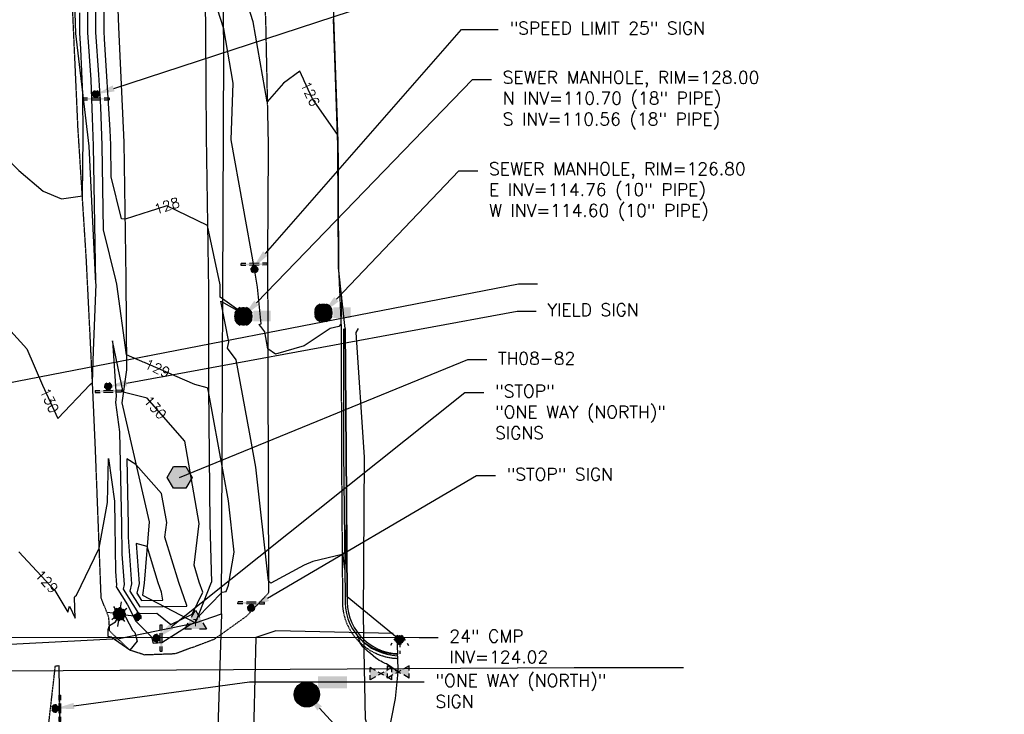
# Model space of a CAD drawing. Header units: feet. Extents: x 351431 to 355879, y 310968 to 329728.
# Tile 220 of 254: x 352987 to 353380, y 326291 to 326568. Entities that reach past the tile are written whole.
import ezdxf
from ezdxf.enums import TextEntityAlignment as Align

# ---------------------------------------------------------------- set-up
doc = ezdxf.new("R2010")
doc.units = ezdxf.units.FT
doc.header["$MEASUREMENT"] = 0
doc.linetypes.add('D25', pattern=[0.375, 0.25, -0.125])
for name, color, linetype in [('ELIF', 153, 'LINKFENCE'), ('ELTCH-EG1', 253, 'Continuous'), ('ELTCN-EG1', 251, 'Continuous'), ('ELTNB-EG1', 55, 'Continuous'), ('ELTT', 3, 'Continuous'), ('ELUEU', 153, 'UE'), ('ELUG', 153, 'EGASRT'), ('ELUTU', 153, 'UT'), ('ELYCB-BACK', 5, 'Continuous'), ('ELYCB-FL', 2, 'Continuous'), ('ELYSP', 1, 'D25'), ('ELYSS', 2, 'Continuous'), ('ESFLP', 4, 'Continuous'), ('ESFS', 153, 'Continuous'), ('ESGH', 1, 'Continuous'), ('ESMask', 155, 'Continuous'), ('ESUD', 5, 'Continuous'), ('ESUS', 5, 'Continuous'), ('ESUT', 2, 'Continuous'), ('ESUW', 5, 'Continuous'), ('ETFS', 6, 'Continuous'), ('ETGH', 4, 'Continuous'), ('ETTC', 252, 'Continuous'), ('ETUD', 4, 'Continuous'), ('ETUS', 2, 'Continuous')]:
    doc.layers.add(name, color=color, linetype=linetype)
doc.styles.add('ANNO-TOPO', font='simplex.shx')
doc.styles.add('L60', font='simplex', dxfattribs={"height": 2.4})
doc.styles.add('L80', font='simplex', dxfattribs={"height": 4})
doc.styles.add('ROMANSM', font='romansm.shx')
doc.linetypes.add('EGASRT', pattern='A,0.15,-0.07,0.15,-0.04,["G",ROMANSM,S=0.08,R=0,X=-0.005,Y=-0.04],-0.12,0.15,-0.07,0.15,-0.04,[")",ROMANSM,S=0.08,R=0,X=-0.09,Y=-0.04],-0.075', length=1.015)
doc.linetypes.add('LINKFENCE', pattern='A,0.25,-0.08,0.25,-0.08,["X",ROMANSM,S=0.08,R=0,X=-0.004,Y=-0.04],-0.12', length=0.78)
doc.linetypes.add('UE', pattern='A,0.25,-0.07,0.07,-0.07,0.07,-0.07,0.07,-0.07,0.25,-0.06,["UE",ROMANSM,S=0.08,R=0,X=-0.02,Y=-0.04],-0.175', length=1.225)
doc.linetypes.add('UT', pattern='A,0.25,-0.07,0.07,-0.07,0.07,-0.07,0.25,-0.08,["UT",ROMANSM,S=0.08,R=0,X=-0.04,Y=-0.04],-0.15', length=1.08)

# ---------------------------------------------------------------- blocks, each defined once
blk = doc.blocks.new('ESUFMALUM')
for p, q in [((0, -0.0295), (0, -0.0976)), ((-0.1, -0.1476), (-0.05, -0.1476)), ((-0.053, -0.0946), (-0.0354, -0.1123)), ((0.053, -0.0946), (0.0354, -0.1123)), ((0.05, -0.1476), (0.1, -0.1476)), ((-0.0354, -0.183), (-0.053, -0.2007)), ((0, -0.1976), (0, -0.2476)), ((0.0354, -0.183), (0.053, -0.2007))]:
    blk.add_line(p, q)
for centre, radius, start, end in [((0, 0), 0.0295, 153.65027, 206.34973), ((0, 0), 0.0295, 63.65027, 116.34973), ((0, 0), 0.0295, 333.65027, 26.34973), ((0, 0), 0.0295, 243.65027, 296.34973), ((0, -0.1476), 0.05, 166.70415, 193.29585), ((0, -0.1476), 0.05, 121.70415, 148.29585), ((0, -0.1476), 0.05, 76.70415, 103.29585), ((0, -0.1476), 0.05, 31.70415, 58.29585), ((0, -0.1476), 0.05, 346.70415, 13.29585), ((0, -0.1476), 0.05, 211.70415, 238.29585), ((0, -0.1476), 0.05, 256.70415, 283.29585), ((0, -0.1476), 0.05, 301.70415, 328.29585)]:
    blk.add_arc(centre, radius, start, end)
at = {"layer": 'ESMask'}
for points, const_width in [([(-0.0148, 0, 1), (0.0148, 0, 1)], 0.0295), ([(-0.025, -0.1476, 1), (0.025, -0.1476, 1)], 0.05)]:
    blk.add_lwpolyline(points, format="xyb", close=True, dxfattribs=dict(at, const_width=const_width))
blk = doc.blocks.new('ESIPUBSIGN')
at = {"layer": 'ESMask'}
h = blk.add_hatch(color=256, dxfattribs=at)
edge = h.paths.add_edge_path()
edge.add_arc((0, 0), 0.03, 90, 450)
for p, q in [((-0.03, 0.1047), (-0.0447, 0.1047)), ((-0.0447, 0.1047), (-0.0447, 0.066)), ((-0.03, 0.1047), (-0.03, 0.066)), ((-0.0447, 0.0381), (-0.0447, -0.0393)), ((-0.03, 0.0381), (-0.03, -0.0393)), ((-0.0447, -0.0672), (-0.0447, -0.1059)), ((-0.03, -0.0672), (-0.03, -0.1059)), ((-0.03, -0.1059), (-0.0447, -0.1059))]:
    blk.add_line(p, q)
for start, end in [(144.23142, 216.35632), (17.97024, 107.04945), (253.53828, 340.78828)]:
    blk.add_arc((0, 0), 0.03, start, end)
blk.add_solid([(-0.0447, -0.1059), (-0.03, -0.1059), (-0.0447, 0.1047), (-0.03, 0.1047)], dxfattribs=at)
blk = doc.blocks.new('ESUFHYDRANT')
at = {"layer": 'ESMask'}
h = blk.add_hatch(color=256, dxfattribs=at)
edge = h.paths.add_edge_path()
edge.add_arc((0, 0), 0.0366, 0, 360)
for p, q in [((-0.0338, 0.0139), (-0.0451, -0.0039)), ((0.0338, 0.0139), (0.0451, -0.0039)), ((-0.0607, -0.0286), (-0.072, -0.0464)), ((0.0011, -0.0366), (0.0011, -0.0603)), ((0.0607, -0.0286), (0.072, -0.0464)), ((0.0011, -0.0895), (0.0011, -0.1132))]:
    blk.add_line(p, q)
for start, end in [(113.50274, 198.71626), (341.52342, 67.39151), (244.79631, 295.44337)]:
    blk.add_arc((0, 0), 0.0366, start, end)
blk = doc.blocks.new('ESUSMHOLE')
for radius, start, end in [(0.0738, 110, 160), (0.0492, 155, 205), (0.0492, 65, 115), (0.0738, 20, 70), (0.0492, 335, 25), (0.0738, 200, 250), (0.0492, 245, 295), (0.0738, 290, 340)]:
    blk.add_arc((0, 0), radius, start, end)
at = {"layer": 'ESMask', "const_width": 0.0738}
blk.add_lwpolyline([(-0.0369, 0, 1), (0.0369, 0, 1)], format="xyb", close=True, dxfattribs=at)
at = {"layer": 'ESMask'}
blk.add_solid([(0.0796, -0.0411), (0.0796, 0.0441), (0.2186, -0.0411), (0.2186, 0.0441)], dxfattribs=at)
blk = doc.blocks.new('ESUTPED')
for points in [[(-0.0325, 0.0438), (0, 0.1), (0.0325, 0.0438)], [(-0.0325, -0.05), (-0.0866, -0.05), (-0.058, -0.0005)], [(0.058, -0.0005), (0.0866, -0.05), (0.0325, -0.05)]]:
    blk.add_lwpolyline(points)
at = {"layer": 'ESMask'}
blk.add_solid([(-0.0866, -0.05), (0, 0.1), (0.0866, -0.05)], dxfattribs=at)
at = {"style": 'L60'}
blk.add_text('T', height=0.0528, dxfattribs=at).set_placement((0, -0.0001), align=Align.MIDDLE)
blk = doc.blocks.new('ESUVALVE')
for p, q in [((-0.0866, 0.0124), (-0.0866, 0.0495)), ((-0.0433, 0.0247), (-0.0866, 0.0495)), ((0.0217, -0.0124), (-0.0217, 0.0124)), ((0.0217, 0.0124), (-0.0217, -0.0124)), ((0.0866, 0.0495), (0.0433, 0.0247)), ((0.0866, 0.0124), (0.0866, 0.0495)), ((-0.0866, -0.0495), (-0.0866, -0.0124)), ((-0.0433, -0.0247), (-0.0866, -0.0495)), ((0.0866, -0.0495), (0.0433, -0.0247)), ((0.0866, -0.0495), (0.0866, -0.0124))]:
    blk.add_line(p, q)
at = {"layer": 'ESMask'}
blk.add_solid([(-0.0866, -0.0495), (-0.0866, 0.0495), (0.0866, 0.0495), (0.0866, -0.0495)], dxfattribs=at)
blk = doc.blocks.new('ESUMHOLE')
at = {"ltscale": 0.5}
for radius in [0.1, 0.057]:
    blk.add_circle((0, 0), radius, dxfattribs=at)
at = {"layer": 'ESMask', "const_width": 0.1}
blk.add_lwpolyline([(-0.05, 0, 1), (0.05, 0, 1)], format="xyb", close=True, dxfattribs=at)
at = {"layer": 'ESMask', "color": 155}
blk.add_solid([(0.0899, 0.0499), (0.0899, 0.1445), (0.3206, 0.0499), (0.3206, 0.1445)], dxfattribs=at)
blk = doc.blocks.new('TH')
blk.add_hatch(color=256).paths.add_polyline_path([(-0.05, 0.0866), (0.05, 0.0866), (0.1, 0), (0.05, -0.0866), (-0.05, -0.0866), (-0.1, 0)])
for p, q in [((-0.1, 0), (-0.05, 0.0866)), ((-0.05, 0.0866), (0.05, 0.0866)), ((0.05, 0.0866), (0.1, 0)), ((-0.05, -0.0866), (-0.1, 0)), ((0.1, 0), (0.05, -0.0866)), ((0.05, -0.0866), (-0.05, -0.0866))]:
    blk.add_line(p, q)

msp = doc.modelspace()

# ---------------------------------------------------------------- linework, layer by layer
at = {"layer": 'ELIF', "flags": 128}
msp.add_lwpolyline([(353059.44, 326776.42), (353059.83, 326720.17), (353060.15, 326661.66), (353061.04, 326616.65), (353061.59, 326562.67), (353061.87, 326521.64), (353062.8, 326460.13), (353062.74, 326421.23), (353063.27, 326366.87), (353064, 326343.57)], dxfattribs=at)
at = {"layer": 'ELTCN-EG1', "flags": 128}
for points, elevation in [([(352961.8, 326596.86), (352964.52, 326559.82), (352964.54, 326559.41), (352964.64, 326558.28), (352964.86, 326555.97), (352966.66, 326540.48), (352969.59, 326534.35), (352975.08, 326523.12), (352980.43, 326516.33), (352981.63, 326513.46), (352987.09, 326507.87), (352996.79, 326499.7), (353004.06, 326496.66), (353012.41, 326497.79), (353012.8, 326521.44), (353012.56, 326538.46), (353011.78, 326556.53), (353011.36, 326562.8), (353011.36, 326570.95)], 131), ([(353054.09, 326334.19), (353050.86, 326343.34), (353045.35, 326361.51), (353046.09, 326367.36), (353044.06, 326378.88), (353033.79, 326390.52), (353030.11, 326392.81), (353030.66, 326366.26), (353030.73, 326361.48), (353032.04, 326342.8), (353031.41, 326339.92), (353035.38, 326333.63), (353054.15, 326333.88), (353054.09, 326334.19)], 131), ([(353043.95, 326339.49), (353042.65, 326343.2), (353038.25, 326357.69), (353033.91, 326358.97), (353035.03, 326342.98), (353034.17, 326339.06), (353035.97, 326336.21), (353044.49, 326336.32), (353043.95, 326339.49)], 132), ([(353022.66, 326324.58), (353023.2, 326326.16), (353025.7, 326327.64), (353028.29, 326332.24), (353032.45, 326324.3), (353033.34, 326323.38), (353034.27, 326319.92), (353031.39, 326316.33), (353023.91, 326321.53), (353022.76, 326321.84), (353022.66, 326324.58)], 128), ([(353138.51, 326307.67), (353133.86, 326310.83), (353133.32, 326311.04), (353132.75, 326311.29), (353132.16, 326311.57), (353131.55, 326311.9), (353130.91, 326312.28), (353130.25, 326312.71), (353129.56, 326313.19), (353127.48, 326315.05), (353126.87, 326315.48), (353126.25, 326315.96), (353125.63, 326316.48), (353125, 326317.06), (353124.38, 326317.69), (353123.53, 326318.9), (353123.28, 326319.32), (353123.15, 326319.98), (353122.92, 326320.43), (353122.78, 326320.93), (353122.32, 326321.84), (353122.29, 326321.91), (353122.19, 326322.13), (353122.38, 326321.9), (353122.39, 326321.89), (353123.33, 326320.88), (353123.38, 326320.83), (353124.35, 326319.93), (353124.44, 326319.85), (353125.42, 326319.04), (353125.52, 326318.98), (353126.18, 326318.51), (353126.32, 326318.42), (353126.95, 326318.01), (353127.14, 326317.91), (353127.75, 326317.55), (353127.98, 326317.43), (353128.56, 326317.12), (353128.84, 326316.98), (353129.4, 326316.72), (353129.72, 326316.58), (353130.25, 326316.36), (353130.62, 326316.22), (353131.11, 326316.04), (353131.53, 326315.9), (353131.99, 326315.75), (353132.46, 326315.62), (353132.87, 326315.51), (353133.4, 326315.38), (353133.77, 326315.3), (353134.11, 326315.23), (353134.68, 326315.13), (353134.98, 326315.08), (353135.59, 326315), (353135.85, 326314.97), (353136.5, 326314.91), (353136.73, 326314.89), (353137.42, 326314.86), (353137.61, 326314.86), (353138.34, 326314.85)], 128)]:
    msp.add_lwpolyline(points, dxfattribs=dict(at, elevation=elevation))
at = {"layer": 'ELTNB-EG1'}
msp.add_polyline3d([(353134.15, 326280.75, 128.01), (353137.39, 326297.07, 128.39), (353138.51, 326307.67, 128), (353138.27, 326313.71, 127.95), (353138.25, 326314.13, 127.79), (353138.36, 326314.98, 128.04), (353138.25, 326317.81, 128.28), (353138.21, 326318.75, 128.36), (353138.19, 326319.23, 128.4), (353138.18, 326319.52, 128.43), (353138.17, 326319.72, 128.44), (353138.16, 326319.87, 128.45), (353138.16, 326319.98, 128.46), (353138.16, 326320.08, 128.47), (353138.15, 326320.16, 128.47), (353138.15, 326320.22, 128.48), (353138.15, 326320.29, 128.48), (353138.15, 326320.34, 128.48), (353138.14, 326320.39, 128.49), (353138.14, 326320.43, 128.49), (353138.14, 326320.48, 128.49), (353138.14, 326320.54, 128.49), (353138.14, 326320.59, 128.49), (353138.13, 326320.65, 128.49), (353138.13, 326320.7, 128.5), (353138.13, 326320.75, 128.5), (353138.13, 326320.8, 128.5), (353138.12, 326320.85, 128.5), (353138.12, 326320.9, 128.5), (353138.12, 326320.95, 128.5), (353138.12, 326321, 128.5), (353138.12, 326321.05, 128.5), (353138.11, 326321.11, 128.5), (353138.11, 326321.17, 128.5), (353138.11, 326321.23, 128.5), (353138.11, 326321.29, 128.5), (353118.17, 326337.63, 128.32), (353117.73, 326395.47, 127.82), (353117.35, 326444.86, 127.42), (353114.65, 326469.07, 126.63), (353114.44, 326518.11, 126.05), (353112.68, 326568.44, 125.45)], dxfattribs=at)
at = {"layer": 'ELTT', "flags": 128}
msp.add_lwpolyline([(353059.44, 326776.42), (353056.01, 326799.73), (353029.27, 326816.22), (353017.76, 326801.7), (353014.07, 326757.2), (353016.85, 326707.66), (353022.85, 326659.44), (353025.1, 326612.07), (353026.89, 326565.25), (353028.93, 326519.21), (353029.83, 326464.93), (353030.02, 326428.29), (353028.12, 326415.18), (353039.06, 326367.56), (353037.06, 326343.1), (353036.47, 326338.35), (353057.6, 326327.29), (353064, 326343.57)], dxfattribs=at)
at = {"layer": 'ELUEU', "flags": 128}
msp.add_lwpolyline([(353137.11, 326277.86), (353128.06, 326280.2), (353125.46, 326288.8), (353124.57, 326329.93), (353124.97, 326393.48), (353121.67, 326443.2), (353122.59, 326444.78)], dxfattribs=at)
at = {"layer": 'ELUG', "flags": 128}
msp.add_lwpolyline([(353136.5, 326323), (353089.6, 326324.01), (353081.63, 326321.38), (353080.41, 326272.72), (353080.53, 326199.46), (353115.32, 326198.38), (353121.62, 326196.91), (353125.05, 326192.79), (353127.02, 326185.11), (353127.26, 326148.06), (353127.52, 326009.49), (353127.21, 325839.06), (353128.5, 325726.13), (353128.77, 325579.83), (353130.19, 325465.22), (353134.92, 325345.94), (353145.51, 325269.06), (353164.53, 325152.64), (353176, 325071.36), (353187.57, 325005.55), (353197.73, 324943.47), (353204.46, 324916.53), (353227.55, 324851.11), (353254.33, 324784.16)], dxfattribs=at)
at = {"layer": 'ELUTU', "flags": 128}
for points in [[(353067.97, 326330.84), (353068.84, 326555.86), (353068.22, 326618.95), (353066.93, 326750.13), (353066.78, 326750.47), (353065.61, 326774.95), (353056.26, 326831.77), (353057.58, 326840.61), (353061.8, 326848.04), (353068.08, 326857.62), (353079.76, 326864.96), (353123.91, 326869.03), (353168.9, 326867.79), (353209.44, 326864.31), (353248.52, 326861.52), (353297.12, 326856.55), (353345.76, 326855.6), (353391.81, 326858.7), (353413.08, 326859.96), (353436.45, 326859.34), (353456.55, 326858.53), (353478.92, 326858.17), (353492.62, 326851.51), (353505.4, 326854.77)], [(352652.87, 326314.73), (352660.19, 326314.59), (352707.29, 326313.16), (352753.19, 326314.02), (352827.55, 326317.59), (352883.38, 326316.91), (352916.24, 326318.74), (352963.13, 326317.63), (353027.14, 326321.03), (353057.6, 326327.29), (353067.97, 326330.84)], [(353067.97, 326330.84), (353066.25, 326277.09), (353072.58, 326139.9), (353072.47, 326087.63), (353076.43, 325967.43), (353077.43, 325916.27), (353079.01, 325797.72), (353079.01, 325650.16), (353079.63, 325501.88), (353080.16, 325407.65), (353084.2, 325360.38), (353096.56, 325316.67), (353112.63, 325221.64), (353119.18, 325186.3), (353140.22, 325153.79), (353164.5, 325144.39), (353206.84, 325138.73)]]:
    msp.add_lwpolyline(points, dxfattribs=at)
at = {"layer": 'ELYCB-BACK', "flags": 128}
msp.add_lwpolyline([(353117.35, 326444.86), (353117.73, 326395.47), (353118.17, 326337.63, 0.430218), (353138.36, 326314.98)], format="xyb", dxfattribs=at)
at = {"layer": 'ELYCB-FL', "flags": 128}
msp.add_lwpolyline([(353116.6, 326444.71), (353116.7, 326395.47), (353117.31, 326337.5, 0.424142), (353138.25, 326314.13)], format="xyb", dxfattribs=at)
at = {"layer": 'ELYSP', "flags": 128}
for points in [[(353322.4, 326782.03), (353322.2, 326818.11), (353303.72, 326818.16), (353302.33, 326819.78), (353302.29, 326834.78), (353268.86, 326834.74), (353220.8, 326834.89), (353162.36, 326835.26), (353112.09, 326835.57), (353095.35, 326835.7), (353095.27, 326826.2), (353094.9, 326816.22), (353084.59, 326816.44), (353076.05, 326816.42), (353075.55, 326765.7), (353076.65, 326709.91), (353076.84, 326673.15), (353082.58, 326620.35), (353085.52, 326568.56), (353086.59, 326517.98), (353086.29, 326469.72), (353086.46, 326444.77), (353086.53, 326395.33), (353086.73, 326339.41), (353086.53, 326338.93), (353077.94, 326329.92), (353064.95, 326320.61), (353049.46, 326314.86), (353037.29, 326314.41), (353031.39, 326316.33), (353023.33, 326323.94), (353023.01, 326329.27), (353019.94, 326337.23), (353017.64, 326396.78), (353016.5, 326422.46), (353013.99, 326473.02), (353010.67, 326525.17), (353008.35, 326576.87), (353005.56, 326629.61), (353003.39, 326682.25), (353000.5, 326733.81, 0.010208), (352994.73, 326842.28), (352993.62, 326851.55), (352993.53, 326861.06), (352999.2, 326877.37), (353004.15, 326884.18), (353009.5, 326889.06), (353012.85, 326891.23, -0.134365), (353035.63, 326897.77), (353078.69, 326898.29), (353131.58, 326899.34), (353187.28, 326900.83), (353238.91, 326902.72), (353289.15, 326904.69), (353331.38, 326906.53, -0.040245), (353344.34, 326906.03), (353388.59, 326901.08), (353409.5, 326899.08), (353440.35, 326898.71), (353487.09, 326898.74), (353488.87, 326898.5), (353489.98, 326898.27), (353493.9, 326897.33), (353494.96, 326897.02), (353496.03, 326896.63), (353497.14, 326896.12), (353498.85, 326895.21), (353499.89, 326894.58), (353500.85, 326893.91), (353501.78, 326893.18), (353502.69, 326892.35), (353503.61, 326891.41), (353504.02, 326890.95), (353504.74, 326890.02), (353505.36, 326889.1), (353505.9, 326888.15), (353506.4, 326887.16), (353507.35, 326884.98), (353507.66, 326884.19), (353508.27, 326882.43), (353508.85, 326880.57), (353509.75, 326877.32), (353510.1, 326875.91)], [(353129.45, 326652.44), (353120.88, 326648.73), (353111.78, 326622.09), (353112.68, 326568.44), (353114.44, 326518.11), (353114.65, 326469.07), (353115.73, 326444.74), (353115.82, 326395.44), (353116.24, 326337.45, 0.425387), (353138.22, 326313.06)], [(353068.78, 325081.2), (353059.79, 325130.82), (353054.34, 325155.7), (353050.44, 325180.1), (353042.67, 325229.05), (353034.75, 325278.39), (353026.9, 325327.68), (353018.78, 325377.2), (353010.76, 325426.96), (353002.8, 325475.92), (353002.27, 325480.56), (353003.09, 325490.02), (352999.17, 325526.21), (352995.92, 325576.57), (352992.11, 325626.32), (352988.61, 325676.13), (352985.03, 325726.54), (352981.58, 325776.61), (352978.35, 325826.48), (352975.51, 325876.67), (352973.38, 325926.93), (352972.55, 325977.71), (352973.45, 326028.64), (352976.27, 326079.44), (352980.56, 326131.21), (352986.11, 326182.56), (352992.85, 326233.84), (352998.89, 326285.84), (353001.66, 326310.07), (353003.03, 326310.18), (353003.26, 326292.83), (353003.37, 326281.97), (353001.14, 326233.1), (352999.43, 326189.08), (352997.03, 326142.19), (352994.25, 326087.03), (352993.07, 326061.77), (352992.64, 326051.58), (352992.11, 326037.31), (352991.6, 326021.32), (352991.39, 326013.91), (352991.22, 326006.55), (352991.1, 325999.01), (352991.03, 325991.05), (352991.02, 325986.83), (352991.04, 325978.9), (352991.11, 325971.5), (352991.23, 325964.39), (352991.4, 325957.34), (352991.97, 325938.45), (352992.25, 325931.14), (352992.61, 325923.15), (352993.36, 325908.17), (352993.86, 325899.19), (352997.17, 325850.58), (353000.97, 325801.36), (353004.35, 325753.19), (353007.68, 325705.72), (353010.79, 325657.89), (353014.16, 325608.78), (353017.99, 325560.75), (353020.5, 325533.13, 0.019742), (353041.98, 325394.4), (353050.75, 325346.25), (353059.79, 325297.37), (353068.79, 325249.36), (353077.56, 325201.69), (353086.07, 325149.74), (353088.55, 325129.46), (353092.31, 325102.76), (353096.48, 325085), (353104.39, 325048.38), (353109.53, 325018.68), (353116.21, 324982.77), (353123.93, 324941.8), (353129.71, 324892.6), (353132.8, 324872.3), (353134.34, 324872.41), (353136.09, 324863.13), (353147.48, 324817.06), (353152.51, 324795.67), (353161.67, 324747.67), (353170, 324702.8), (353178.77, 324656.31), (353187.4, 324609.65), (353195.85, 324563.27), (353205.07, 324513.34), (353214.27, 324462.79), (353223.23, 324413.12), (353232.99, 324360.56), (353250.73, 324265.13), (353259.17, 324218.85), (353268.13, 324171.77), (353276.65, 324124.79), (353285.47, 324077.76), (353293.95, 324031.48), (353302.49, 323984.28), (353310.47, 323936.95), (353318.29, 323888.82), (353325.95, 323841.56), (353334.12, 323792.31), (353341.76, 323744.49), (353349.73, 323695.02), (353357.43, 323647.08), (353365.4, 323599.43), (353373.15, 323550.72), (353381.2, 323501.59), (353388.84, 323454.49), (353399.2, 323390.87), (353410.28, 323322.51), (353417.6, 323276.23), (353425.14, 323230.22), (353432.57, 323183.84), (353440.2, 323137.07), (353448.12, 323088.05), (353455.71, 323041.02), (353463.12, 322993.83), (353470.96, 322944.85), (353478.27, 322897.22), (353484.98, 322850.84), (353491.09, 322801.36), (353496.36, 322753.95), (353501.83, 322704.77), (353506.3, 322657.8), (353510.57, 322609.66), (353514.32, 322562.73), (353517.81, 322514.83), (353520.96, 322466.74), (353523.51, 322418.8), (353525.99, 322369.56), (353527.84, 322321.58), (353528.76, 322269.65), (353528.65, 322264.45), (353528.47, 322260.28), (353528.47, 322257.33), (353527.09, 322256.26), (353523.97, 322256.26), (353517.57, 322284.24), (353507.9, 322334.86), (353500.43, 322385.89), (353491.89, 322434.59), (353488.54, 322458.93), (353485.4, 322482.66), (353479.36, 322532.79), (353473.51, 322583.14), (353467.03, 322633.57), (353461.38, 322683.92), (353455.52, 322734.27), (353449.09, 322784.68), (353442.31, 322834.79), (353435.57, 322884.94), (353427.88, 322934.95), (353419.42, 322984.86), (353410.46, 323034.56), (353401.35, 323086.61), (353392.2, 323135.54), (353383.33, 323184.95), (353373.87, 323234.02), (353364.31, 323283.05), (353354.41, 323331.93), (353348.5, 323363.57), (353344.76, 323367.5), (353342.65, 323380.92), (353334.29, 323430.04), (353326.53, 323479.39), (353318.55, 323528.73), (353310.72, 323578.35), (353302.19, 323627.72), (353294.27, 323676.82), (353286.12, 323726.37), (353278.35, 323775.69), (353270.58, 323825.27), (353262.48, 323874.41), (353254.51, 323923.75), (353246.53, 323972.83), (353238.74, 324022.49), (353230.63, 324071.67), (353222.6, 324121.3), (353214.67, 324170.3), (353206.62, 324219.71), (353198.6, 324269.29), (353190.62, 324318.34), (353182.5, 324367.93), (353174.3, 324417.22), (353165.9, 324466.71), (353157.98, 324515.64), (353150.25, 324564.91), (353142.21, 324614.87), (353134.71, 324663.85), (353126.9, 324713.6), (353119.01, 324762.71), (353110.65, 324812.5), (353103.09, 324861.78), (353094.88, 324911.03), (353086.02, 324968.36), (353081.67, 324997.73), (353073.97, 325043.93), (353068.78, 325081.2)]]:
    msp.add_lwpolyline(points, format="xyb", dxfattribs=at)
at = {"layer": 'ELYSS', "flags": 128}
msp.add_lwpolyline([(353357.32, 326880.01), (353340.56, 326896), (353297.79, 326894.78), (353253.99, 326893.22), (353202.98, 326891.84), (353175.08, 326890.86), (353123.96, 326889.66), (353075.29, 326888.68), (353032.11, 326889.64), (353013.51, 326881.82), (353002.87, 326869.34), (352999.5, 326844.04), (352999, 326809.82), (353000.1, 326800.12), (353001.82, 326755.5), (353005.44, 326707.56), (353005.66, 326659.92), (353008.04, 326612.52), (353009.74, 326562.69), (353014.98, 326517.62), (353017.7, 326462.75)], dxfattribs=at)
at = {"layer": 'ETFS', "linetype": 'ByBlock', "lineweight": -2}
for p, q in [((353163.68, 326564.3), (353178.43, 326564.3)), ((353186.54, 326462.72), (353194.04, 326462.72)), ((353186.01, 326451.8), (353193.51, 326451.8)), ((353165.14, 326419.3), (353172.64, 326419.3)), ((353169.77, 326386.1), (353177.27, 326386.1)), ((353079.13, 326303.71), (353148.85, 326303.71))]:
    msp.add_line(p, q, dxfattribs=at)
for points in [[(353048.03, 326325.81), (353165.14, 326419.3)], [(353086.27, 326337.09), (353169.77, 326386.1)], [(353009.07, 326294.05), (353079.13, 326303.71)]]:
    msp.add_lwpolyline(points, dxfattribs=at)
at = {"layer": 'ETFS'}
for points in [[(353025.31, 326539.54), (353017.79, 326538.4), (353024.53, 326541.92)], [(353086.42, 326473.98), (353080.54, 326469.16), (353084.54, 326475.63)], [(353030.31, 326421.77), (353022.71, 326421.64), (353029.86, 326424.23)], [(353086.9, 326336.02), (353079.8, 326333.3), (353085.64, 326338.17)], [(353048.81, 326324.84), (353042.17, 326321.13), (353047.25, 326326.79)], [(353009.24, 326292.82), (353001.64, 326293.03), (353008.9, 326295.29)]]:
    msp.add_solid(points, dxfattribs=at)
at = {"layer": 'ETGH', "linetype": 'ByBlock', "lineweight": -2}
msp.add_line((353166.3, 326432.39), (353173.8, 326432.39), dxfattribs=at)
msp.add_lwpolyline([(353051.24, 326385.34), (353166.3, 326432.39)], dxfattribs=at)
at = {"layer": 'ETUD', "linetype": 'ByBlock', "lineweight": -2}
for p, q in [((353146.91, 326321.45), (353154.41, 326321.45)), ((353208.76, 326309.4), (353252.34, 326309.4))]:
    msp.add_line(p, q, dxfattribs=at)
for points in [[(352960.04, 326321.48), (353146.91, 326321.45)], [(352959.25, 326307.99), (353208.76, 326309.4)], [(353107.1, 326293.13), (353140.64, 326256.63)]]:
    msp.add_lwpolyline(points, dxfattribs=at)
at = {"layer": 'ETUD'}
msp.add_solid([(353106.18, 326292.28), (353102.02, 326298.65), (353108.02, 326293.97)], dxfattribs=at)
at = {"layer": 'ETUS', "linetype": 'ByBlock', "lineweight": -2}
for p, q in [((353168.19, 326544.31), (353175.69, 326544.31)), ((353162.72, 326507.78), (353170.22, 326507.78))]:
    msp.add_line(p, q, dxfattribs=at)
msp.add_lwpolyline([(353113.8, 326456.49), (353162.72, 326507.78)], dxfattribs=at)
at = {"layer": 'ETUS'}
for points in [[(353082.8, 326454.2), (353076.69, 326449.68), (353081.01, 326455.94)], [(353114.71, 326455.63), (353108.63, 326451.07), (353112.9, 326457.36)]]:
    msp.add_solid(points, dxfattribs=at)

# ---------------------------------------------------------------- block references
at = {"layer": 'ESFLP', "xscale": 50.00000000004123, "yscale": 50.00000000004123, "zscale": 50.00000000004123, "rotation": 261.8578066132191}
msp.add_blockref('ESUFMALUM', (353034.48, 326329.7), dxfattribs=at)
at = {"layer": 'ESFS'}
for p, xscale, yscale, zscale, rotation in [((353017.79, 326538.4), 50.00000000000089, 50.00000000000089, 50.00000000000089, 89.96399653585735), ((353081.09, 326468.59), 49.99999999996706, 49.99999999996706, 49.99999999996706, 271.0839264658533), ((353022.71, 326421.64), 50.00000000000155, 50.00000000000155, 50.00000000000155, 91.40353239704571), ((353079.8, 326333.3), 50.00000000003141, 50.00000000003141, 50.00000000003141, 268.7237277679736), ((353042.04, 326321.13), 50, 50, 50, 180), ((353001.64, 326293.03), 50, 50, 50, 180)]:
    msp.add_blockref('ESIPUBSIGN', p, dxfattribs=dict(at, xscale=xscale, yscale=yscale, zscale=zscale, rotation=rotation))
at = {"layer": 'ESGH', "xscale": 50, "yscale": 50, "zscale": 50}
msp.add_blockref('TH', (353051.24, 326385.34), dxfattribs=at)
at = {"layer": 'ESUD', "xscale": 50, "yscale": 50, "zscale": 50}
msp.add_blockref('ESUMHOLE', (353102.02, 326298.65), dxfattribs=at)
at = {"layer": 'ESUS', "xscale": 50, "yscale": 50, "zscale": 50}
for p in [(353108.63, 326451.07), (353076.69, 326449.68)]:
    msp.add_blockref('ESUSMHOLE', p, dxfattribs=at)
at = {"layer": 'ESUT', "xscale": 50, "yscale": 50, "zscale": 50}
msp.add_blockref('ESUTPED', (353057.6, 326327.29), dxfattribs=at)
at = {"layer": 'ESUW', "xscale": 50, "yscale": 50, "zscale": 50}
for name, p in [('ESUFHYDRANT', (353139.03, 326320.53)), ('ESUVALVE', (353131.61, 326306.94)), ('ESUVALVE', (353138.51, 326307.67))]:
    msp.add_blockref(name, p, dxfattribs=at)

# ---------------------------------------------------------------- texts
at = {"layer": 'ETFS', "char_height": 5, "attachment_point": 1, "style": 'ANNO-TOPO'}
for s, insert in [('"SPEED LIMIT 25" SIGN', (353182.93, 326567.3)), ('YIELD SIGN', (353198.01, 326454.8)), ('"STOP"\\P"ONE WAY (NORTH)"\\PSIGNS', (353177.14, 326422.3)), ('"STOP" SIGN', (353181.77, 326389.1)), ('"ONE WAY (NORTH)"\\PSIGN', (353153.35, 326306.71))]:
    msp.add_mtext(s, dxfattribs=dict(at, insert=insert))
at = {"layer": 'ETGH', "insert": (353178.3, 326435.39), "char_height": 5, "attachment_point": 1, "style": 'ANNO-TOPO'}
msp.add_mtext('TH08-82', dxfattribs=at)
at = {"layer": 'ETUD', "insert": (353158.91, 326324.45), "char_height": 5, "attachment_point": 1, "style": 'ANNO-TOPO'}
msp.add_mtext('24" CMP\\PINV=124.02', dxfattribs=at)
at = {"layer": 'ETUS', "char_height": 5, "attachment_point": 1, "style": 'ANNO-TOPO'}
for s, insert in [('SEWER MANHOLE, RIM=128.00\\PN INV=110.70 (18" PIPE)\\PS INV=110.56 (18" PIPE)', (353180.19, 326547.64)), ('SEWER MANHOLE, RIM=126.80\\PE INV=114.76 (10" PIPE)\\PW INV=114.60 (10" PIPE)', (353174.72, 326511.12))]:
    msp.add_mtext(s, dxfattribs=dict(at, insert=insert))

# ---------------------------------------------------------------- next in the draw order: texts
at = {"layer": 'ETTC', "char_height": 4, "attachment_point": 5, "style": 'L80', "bg_fill": 3, "box_fill_scale": 1.2, "bg_fill_color": 256}
for s, insert, rotation, bg_fill_transparency in [('{126}', (353103.37, 326538.58, 126), 294.7639, 7019959), ('{128}', (353046.14, 326493.86, 128), 17.904, 7019944), ('{129}', (353042.39, 326428.94, 129), 336.3042, 7019949), ('{130}', (352999.31, 326416.09, 130), 294.4745, 7019934), ('{130}', (353041.48, 326413.24, 130), 311.4194, 7019954), ('{129}', (352998.21, 326343.71, 129), 313.0386, 7019939)]:
    msp.add_mtext(s, dxfattribs=dict(at, insert=insert, rotation=rotation, bg_fill_transparency=bg_fill_transparency))

# ---------------------------------------------------------------- next in the draw order: linework, layer by layer
at = {"layer": 'ELTCH-EG1', "elevation": 130, "flags": 128}
for points in [[(352983.9, 326443.75), (352990.31, 326436.77), (352996.55, 326422.15), (353002.61, 326408.84), (353015.6, 326422.44), (353016.46, 326423.26), (353016.9, 326435.89), (353017.92, 326462.56), (353017.86, 326462.78), (353017.76, 326463.18), (353016.92, 326517.73), (353016.52, 326529.01), (353015.87, 326544.2), (353014.6, 326563.01), (353014.6, 326587.47)], [(353060.46, 326339.56), (353059.07, 326343.49), (353057.01, 326350.3), (353059.1, 326366.99), (353053.31, 326399.84), (353038.22, 326416.94), (353028.73, 326419.35), (353024.41, 326439.94), (353025.94, 326417.79), (353025.63, 326415.26), (353027.27, 326403.55), (353028.04, 326366.34), (353028.21, 326354.63), (353029.06, 326342.63), (353028.65, 326340.77), (353034.79, 326331.05), (353042.12, 326331.14), (353047.79, 326326.58), (353056.3, 326330.73), (353060.46, 326339.56)]]:
    msp.add_lwpolyline(points, dxfattribs=at)
at = {"layer": 'ELTCN-EG1', "flags": 128}
for points, elevation in [([(353114.29, 326522.3), (353104.31, 326536.55), (353099.19, 326547.64), (353092.72, 326542.78), (353086.22, 326535.37), (353080.59, 326567.35), (353071.43, 326596.23), (353067.17, 326617.7), (353071.85, 326640.12), (353079.91, 326644.86), (353085.77, 326639.78), (353094.06, 326638.83), (353098.39, 326640.36), (353104.29, 326641.42), (353118.67, 326642.28), (353123.24, 326641.78)], 126), ([(352987.1, 326355.61), (353001.48, 326340.21), (353006.6, 326331.57), (353007.35, 326333.93), (353009.54, 326329.09), (353009.25, 326337.43), (353009.35, 326337.73), (353010.1, 326338.25), (353019.18, 326357.08), (353022.51, 326375.34), (353022.85, 326392.87), (353025.23, 326375.87), (353025.42, 326366.42), (353025.69, 326347.79), (353026.07, 326342.45), (353025.89, 326341.63), (353030.43, 326334.43), (353033.82, 326327.95), (353039.98, 326321.66), (353040.65, 326319.16), (353044.11, 326319.38), (353055.08, 326326.29), (353057.53, 326327.49), (353058.44, 326329.41), (353068.2, 326339.47), (353069.85, 326339.77), (353070.69, 326342.35), (353072.99, 326355.48), (353070.73, 326376), (353062.76, 326419.67), (353062.56, 326420.81), (353062.26, 326421.14), (353057.29, 326422.4), (353034.33, 326432.48), (353029.99, 326434.29), (353026.23, 326462.53), (353025.79, 326464.2), (353020.86, 326484.28), (353020.34, 326517.93), (353019.78, 326533.41), (353019, 326546.08), (353017.84, 326563.22), (353017.83, 326603.98)], 129), ([(353115.91, 326457.73), (353115.65, 326446.57), (353114.81, 326445.57), (353111.29, 326444.8), (353100.95, 326437.9), (353089.51, 326434.58), (353086.47, 326436.65), (353085.21, 326443.53), (353083.66, 326445.62), (353083.03, 326446.44), (353083.81, 326446.66), (353082.39, 326461.4), (353081.09, 326468.59), (353071.87, 326520.16), (353072.66, 326542.88), (353068.86, 326564.46), (353061.33, 326588.22)], 127), ([(353117.89, 326374.65), (353117.57, 326361.06), (353117.19, 326348.5), (353116.38, 326355.36), (353116.12, 326354.6), (353104.37, 326351.72), (353100.98, 326350.32), (353087.66, 326343.04), (353086.71, 326344.07), (353081.7, 326389.42), (353079.16, 326403.36), (353073.86, 326432.27), (353070.39, 326436.95), (353070.86, 326439.46), (353067.69, 326455.78), (353076.76, 326450.68), (353067.44, 326457.29), (353067.44, 326462.28), (353062.41, 326485.95), (353046.18, 326493.87), (353029.44, 326488.46), (353028.05, 326488.68), (353023.95, 326505.38), (353023.75, 326518.13), (353023.54, 326523.99), (353021.28, 326560.57), (353021.09, 326563.43), (353021.08, 326577.4)], 128)]:
    msp.add_lwpolyline(points, dxfattribs=dict(at, elevation=elevation))
at = {"layer": 'ETFS', "linetype": 'ByBlock', "lineweight": -2}
for points in [[(353024.92, 326540.73), (353132.82, 326576.05)], [(353085.48, 326474.8), (353163.68, 326564.3)], [(352972.53, 326421.17), (353186.54, 326462.72)], [(353030.08, 326423), (353186.01, 326451.8)]]:
    msp.add_lwpolyline(points, dxfattribs=at)
at = {"layer": 'ETUS', "linetype": 'ByBlock', "lineweight": -2}
msp.add_lwpolyline([(353081.9, 326455.07), (353168.19, 326544.31)], dxfattribs=at)

doc.saveas('drawing.dxf')
